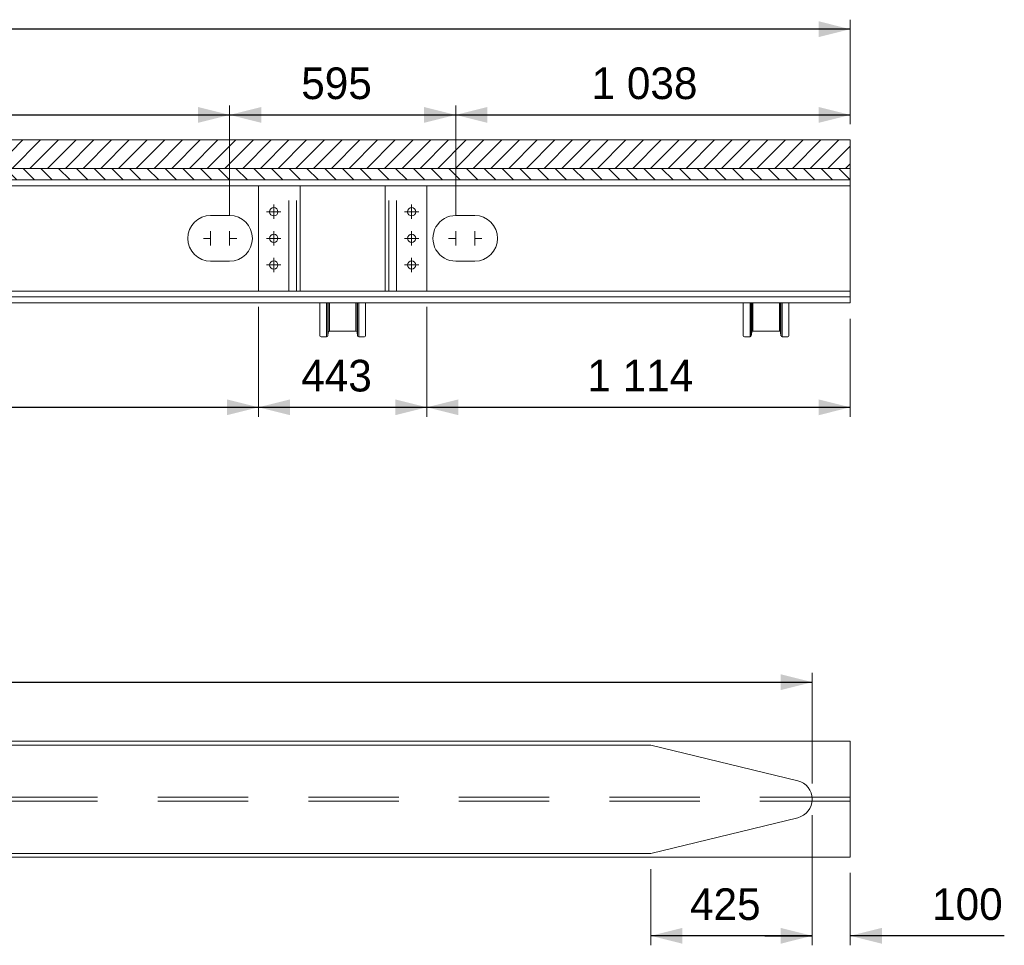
# Model space of a CAD drawing. Header units: millimetres. Extents: x -91343 to -63338, y -767328 to -747548.
# Tile 14 of 42: x -83050 to -80459, y -752479 to -750045. Entities that reach past the tile are written whole.
import ezdxf
from ezdxf.enums import TextEntityAlignment as Align

# ---------------------------------------------------------------- set-up
doc = ezdxf.new("R2010")
doc.units = ezdxf.units.MM
doc.header["$MEASUREMENT"] = 0
for name, pattern in [('DGN Style 2', [396.127113, 237.676268, -158.450845]), ('DGN Style 4', [634.199507, 316.90169, -158.450845, 0.396127, -158.450845]), ('DGN Style 6', [753.433768, 0.396127, -158.450845, 277.288979, -158.450845, 0.396127, -158.450845])]:
    doc.linetypes.add(name, pattern=pattern)
doc.styles.add('Style-ENGINEERING', font='ENGINEERING.shx')
doc.styles.add('Style-ENGINEERING_0', font='ENGINEERING.shx')
doc.dimstyles.new('MetricMM', dxfattribs={"dimtxt": 3, "dimasz": 3, "dimexe": 1.5, "dimexo": 1.5, "dimgap": 1.5, "dimtad": 1, "dimdec": 0, "dimzin": 7, "dimtxsty": 'Style-ENGINEERING_0', "dimcen": 0.09, "dimclrd": 1, "dimclre": 1, "dimclrt": 7, "dimadec": 0, "dimazin": 3, "dimtfac": 1, "dimtdec": 0, "dimtofl": 0, "dimtmove": 0, "dimatfit": 3, "dimfxl": 1, "dimtzin": 7, "dimlwd": -1, "dimlwe": 0, "dimarcsym": 0})

# ---------------------------------------------------------------- blocks, each defined once
blk = doc.blocks.new('*D618')
at = {"color": 1, "linetype": 'Continuous', "lineweight": 0, "transparency": 16777216}
for p, q in [((-11684.5, 7118.3), (-11684.5, 7392.7)), ((-3524.5, 7118.3), (-3524.5, 7392.7))]:
    blk.add_line(p, q, dxfattribs=at)
at = {"color": 1, "linetype": 'Continuous', "transparency": 16777216}
blk.add_line((-3524.5, 7367.8), (-11684.5, 7367.8), dxfattribs=at)
at = {"color": 1, "linetype": 'Continuous', "lineweight": 0, "transparency": 16777216}
blk.add_solid([(-11601.2, 7347), (-11684.5, 7367.8), (-11601.2, 7388.6)], dxfattribs=at)
at = {"color": 1, "linetype": 'Continuous', "lineweight": 0, "transparency": 16777216, "extrusion": (0, 0, -1)}
blk.add_solid([(3607.7, 7388.6), (3524.5, 7367.8), (3607.7, 7347)], dxfattribs=at)
at = {"layer": 'Defpoints', "color": 7, "linetype": 'Continuous', "lineweight": 0, "transparency": 16777216}
for p in [(-11684.5, 7367.8), (-7604.5, 7367.8), (-11684.5, 7076.7), (-3524.5, 7076.7)]:
    blk.add_point(p, dxfattribs=at)
at = {"color": 7, "linetype": 'Continuous', "lineweight": 0, "transparency": 16777216, "style": 'Style-ENGINEERING'}
blk.add_text('8 160', height=83.25, dxfattribs=at).set_placement((-7780.5, 7451), align=Align.MIDDLE_LEFT)
blk = doc.blocks.new('*D619')
at = {"color": 1, "linetype": 'Continuous', "lineweight": 0, "transparency": 16777216}
for p, q in [((-11584.5, 5384.5), (-11584.5, 5675.6)), ((-3624.5, 5384.5), (-3624.5, 5675.6))]:
    blk.add_line(p, q, dxfattribs=at)
at = {"color": 1, "linetype": 'Continuous', "transparency": 16777216}
blk.add_line((-11584.5, 5650.6), (-3624.5, 5650.6), dxfattribs=at)
at = {"color": 1, "linetype": 'Continuous', "lineweight": 0, "transparency": 16777216}
blk.add_solid([(-11501.2, 5629.8), (-11584.5, 5650.6), (-11501.2, 5671.4)], dxfattribs=at)
at = {"color": 1, "linetype": 'Continuous', "lineweight": 0, "transparency": 16777216, "extrusion": (0, 0, -1)}
blk.add_solid([(3707.7, 5671.4), (3624.5, 5650.6), (3707.7, 5629.8)], dxfattribs=at)
at = {"layer": 'Defpoints', "color": 7, "linetype": 'Continuous', "lineweight": 0, "transparency": 16777216}
for p in [(-7604.5, 5650.6), (-3624.5, 5650.6), (-11584.5, 5342.9), (-3624.5, 5342.9)]:
    blk.add_point(p, dxfattribs=at)
at = {"color": 7, "linetype": 'Continuous', "lineweight": 0, "transparency": 16777216, "style": 'Style-ENGINEERING'}
blk.add_text('7 960', height=83.25, dxfattribs=at).set_placement((-7794.5, 5733.9), align=Align.MIDDLE_LEFT)
blk = doc.blocks.new('*D620')
at = {"color": 1, "linetype": 'Continuous', "lineweight": 0, "transparency": 16777216}
for p, q in [((-3624.5, 5301.3), (-3624.5, 4958.7)), ((-4049.5, 5158.9), (-4049.5, 4958.7))]:
    blk.add_line(p, q, dxfattribs=at)
at = {"color": 1, "linetype": 'Continuous', "transparency": 16777216}
blk.add_line((-3624.5, 4983.7), (-4049.5, 4983.7), dxfattribs=at)
at = {"color": 1, "linetype": 'Continuous', "lineweight": 0, "transparency": 16777216}
blk.add_solid([(-3966.2, 4962.8), (-4049.5, 4983.7), (-3966.2, 5004.5)], dxfattribs=at)
at = {"color": 1, "linetype": 'Continuous', "lineweight": 0, "transparency": 16777216, "extrusion": (0, 0, -1)}
blk.add_solid([(3707.7, 5004.5), (3624.5, 4983.7), (3707.7, 4962.8)], dxfattribs=at)
at = {"layer": 'Defpoints', "color": 7, "linetype": 'Continuous', "lineweight": 0, "transparency": 16777216}
for p in [(-3624.5, 5342.9), (-4049.5, 5200.5), (-4049.5, 4983.7), (-3837, 4983.7)]:
    blk.add_point(p, dxfattribs=at)
at = {"color": 7, "linetype": 'Continuous', "lineweight": 0, "transparency": 16777216, "style": 'Style-ENGINEERING'}
blk.add_text('425', height=83.25, dxfattribs=at).set_placement((-3946.1, 5066.9), align=Align.MIDDLE_LEFT)
blk = doc.blocks.new('*D621')
at = {"color": 1, "linetype": 'Continuous', "lineweight": 0, "transparency": 16777216}
for p, q in [((-3624.5, 5301.3), (-3624.5, 4958.7)), ((-3524.5, 5148.9), (-3524.5, 4958.7))]:
    blk.add_line(p, q, dxfattribs=at)
at = {"color": 1, "linetype": 'Continuous', "transparency": 16777216}
for p, q in [((-3749.3, 4983.7), (-3624.5, 4983.7)), ((-3119.1, 4983.7), (-3524.5, 4983.7))]:
    blk.add_line(p, q, dxfattribs=at)
at = {"color": 1, "linetype": 'Continuous', "lineweight": 0, "transparency": 16777216, "extrusion": (0, 0, -1)}
blk.add_solid([(3707.7, 5004.5), (3624.5, 4983.7), (3707.7, 4962.8)], dxfattribs=at)
at = {"color": 1, "linetype": 'Continuous', "lineweight": 0, "transparency": 16777216}
blk.add_solid([(-3441.2, 4962.8), (-3524.5, 4983.7), (-3441.2, 5004.5)], dxfattribs=at)
at = {"layer": 'Defpoints', "color": 7, "linetype": 'Continuous', "lineweight": 0, "transparency": 16777216}
for p in [(-3624.5, 5342.9), (-3524.5, 5190.5), (-3524.5, 4983.7), (-3214.1, 4983.7)]:
    blk.add_point(p, dxfattribs=at)
at = {"color": 7, "linetype": 'Continuous', "lineweight": 0, "transparency": 16777216, "style": 'Style-ENGINEERING'}
blk.add_text('100', height=83.25, dxfattribs=at).set_placement((-3309.1, 5066.9), align=Align.MIDDLE_LEFT)
blk = doc.blocks.new('*D683')
at = {"color": 1, "linetype": 'Continuous', "lineweight": 0, "transparency": 16777216}
for p, q in [((-7383, 6637.6), (-7383, 6348.5)), ((-5081.7, 6637.6), (-5081.7, 6348.5))]:
    blk.add_line(p, q, dxfattribs=at)
at = {"color": 1, "linetype": 'Continuous', "transparency": 16777216}
blk.add_line((-7383, 6373.5), (-5081.7, 6373.5), dxfattribs=at)
at = {"color": 1, "linetype": 'Continuous', "lineweight": 0, "transparency": 16777216}
blk.add_solid([(-7299.7, 6352.6), (-7383, 6373.5), (-7299.7, 6394.3)], dxfattribs=at)
at = {"color": 1, "linetype": 'Continuous', "lineweight": 0, "transparency": 16777216, "extrusion": (0, 0, -1)}
blk.add_solid([(5165, 6394.3), (5081.7, 6373.5), (5165, 6352.6)], dxfattribs=at)
at = {"layer": 'Defpoints', "color": 7, "linetype": 'Continuous', "lineweight": 0, "transparency": 16777216}
for p in [(-7383, 6679.3), (-5081.7, 6679.3), (-6232.3, 6373.5), (-5081.7, 6373.5)]:
    blk.add_point(p, dxfattribs=at)
at = {"color": 7, "linetype": 'Continuous', "lineweight": 0, "transparency": 16777216, "style": 'Style-ENGINEERING'}
blk.add_text('2 301', height=83.25, dxfattribs=at).set_placement((-6408, 6456.7), align=Align.MIDDLE_LEFT)
blk = doc.blocks.new('*D684')
at = {"color": 1, "linetype": 'Continuous', "lineweight": 0, "transparency": 16777216}
for p, q in [((-5081.7, 6637.6), (-5081.7, 6348.5)), ((-4638.7, 6637.6), (-4638.7, 6348.5))]:
    blk.add_line(p, q, dxfattribs=at)
at = {"color": 1, "linetype": 'Continuous', "transparency": 16777216}
blk.add_line((-5081.7, 6373.5), (-4638.7, 6373.5), dxfattribs=at)
at = {"color": 1, "linetype": 'Continuous', "lineweight": 0, "transparency": 16777216}
blk.add_solid([(-4998.5, 6352.6), (-5081.7, 6373.5), (-4998.5, 6394.3)], dxfattribs=at)
at = {"color": 1, "linetype": 'Continuous', "lineweight": 0, "transparency": 16777216, "extrusion": (0, 0, -1)}
blk.add_solid([(4722, 6394.3), (4638.7, 6373.5), (4722, 6352.6)], dxfattribs=at)
at = {"layer": 'Defpoints', "color": 7, "linetype": 'Continuous', "lineweight": 0, "transparency": 16777216}
for p in [(-5081.7, 6679.3), (-4638.7, 6679.3), (-4860.2, 6373.5), (-4638.7, 6373.5)]:
    blk.add_point(p, dxfattribs=at)
at = {"color": 7, "linetype": 'Continuous', "lineweight": 0, "transparency": 16777216, "style": 'Style-ENGINEERING'}
blk.add_text('443', height=83.25, dxfattribs=at).set_placement((-4969.3, 6456.7), align=Align.MIDDLE_LEFT)
blk = doc.blocks.new('*D685')
at = {"color": 1, "linetype": 'Continuous', "lineweight": 0, "transparency": 16777216}
for p, q in [((-4638.7, 6637.6), (-4638.7, 6348.5)), ((-3524.5, 6606.2), (-3524.5, 6348.5))]:
    blk.add_line(p, q, dxfattribs=at)
at = {"color": 1, "linetype": 'Continuous', "transparency": 16777216}
blk.add_line((-4638.7, 6373.5), (-3524.5, 6373.5), dxfattribs=at)
at = {"color": 1, "linetype": 'Continuous', "lineweight": 0, "transparency": 16777216}
blk.add_solid([(-4555.5, 6352.6), (-4638.7, 6373.5), (-4555.5, 6394.3)], dxfattribs=at)
at = {"color": 1, "linetype": 'Continuous', "lineweight": 0, "transparency": 16777216, "extrusion": (0, 0, -1)}
blk.add_solid([(3607.7, 6394.3), (3524.5, 6373.5), (3607.7, 6352.6)], dxfattribs=at)
at = {"layer": 'Defpoints', "color": 7, "linetype": 'Continuous', "lineweight": 0, "transparency": 16777216}
for p in [(-4638.7, 6679.3), (-3524.5, 6647.9), (-4081.6, 6373.5), (-3524.5, 6373.5)]:
    blk.add_point(p, dxfattribs=at)
at = {"color": 7, "linetype": 'Continuous', "lineweight": 0, "transparency": 16777216, "style": 'Style-ENGINEERING'}
blk.add_text('1 114', height=83.25, dxfattribs=at).set_placement((-4216.3, 6456.7), align=Align.MIDDLE_LEFT)
blk = doc.blocks.new('*D690')
at = {"color": 1, "linetype": 'Continuous', "lineweight": 0, "transparency": 16777216}
for p, q in [((-7307, 6878.5), (-7307, 7167.4)), ((-5157.7, 6878.5), (-5157.7, 7167.4))]:
    blk.add_line(p, q, dxfattribs=at)
at = {"color": 1, "linetype": 'Continuous', "transparency": 16777216}
blk.add_line((-7307, 7142.4), (-5157.7, 7142.4), dxfattribs=at)
at = {"color": 1, "linetype": 'Continuous', "lineweight": 0, "transparency": 16777216}
blk.add_solid([(-7223.7, 7121.6), (-7307, 7142.4), (-7223.7, 7163.2)], dxfattribs=at)
at = {"color": 1, "linetype": 'Continuous', "lineweight": 0, "transparency": 16777216, "extrusion": (0, 0, -1)}
blk.add_solid([(5240.9, 7163.2), (5157.7, 7142.4), (5240.9, 7121.6)], dxfattribs=at)
at = {"layer": 'Defpoints', "color": 7, "linetype": 'Continuous', "lineweight": 0, "transparency": 16777216}
for p in [(-6232.3, 7142.4), (-5157.7, 7142.4), (-7307, 6836.8), (-5157.7, 6836.8)]:
    blk.add_point(p, dxfattribs=at)
at = {"color": 7, "linetype": 'Continuous', "lineweight": 0, "transparency": 16777216, "style": 'Style-ENGINEERING'}
blk.add_text('2 149', height=83.25, dxfattribs=at).set_placement((-6409.3, 7225.6), align=Align.MIDDLE_LEFT)
blk = doc.blocks.new('*D691')
at = {"color": 1, "linetype": 'Continuous', "lineweight": 0, "transparency": 16777216}
for p, q in [((-5157.7, 6878.5), (-5157.7, 7167.4)), ((-4562.7, 6878.5), (-4562.7, 7167.4))]:
    blk.add_line(p, q, dxfattribs=at)
at = {"color": 1, "linetype": 'Continuous', "transparency": 16777216}
blk.add_line((-5157.7, 7142.4), (-4562.7, 7142.4), dxfattribs=at)
at = {"color": 1, "linetype": 'Continuous', "lineweight": 0, "transparency": 16777216}
blk.add_solid([(-5074.4, 7121.6), (-5157.7, 7142.4), (-5074.4, 7163.2)], dxfattribs=at)
at = {"color": 1, "linetype": 'Continuous', "lineweight": 0, "transparency": 16777216, "extrusion": (0, 0, -1)}
blk.add_solid([(4646, 7163.2), (4562.7, 7142.4), (4646, 7121.6)], dxfattribs=at)
at = {"layer": 'Defpoints', "color": 7, "linetype": 'Continuous', "lineweight": 0, "transparency": 16777216}
for p in [(-4860.2, 7142.4), (-4562.7, 7142.4), (-5157.7, 6836.8), (-4562.7, 6836.8)]:
    blk.add_point(p, dxfattribs=at)
at = {"color": 7, "linetype": 'Continuous', "lineweight": 0, "transparency": 16777216, "style": 'Style-ENGINEERING'}
blk.add_text('595', height=83.25, dxfattribs=at).set_placement((-4969.3, 7225.6), align=Align.MIDDLE_LEFT)
blk = doc.blocks.new('*D692')
at = {"color": 1, "linetype": 'Continuous', "lineweight": 0, "transparency": 16777216}
for p, q in [((-4562.7, 6878.5), (-4562.7, 7167.4)), ((-3524.5, 7118.3), (-3524.5, 7167.4))]:
    blk.add_line(p, q, dxfattribs=at)
at = {"color": 1, "linetype": 'Continuous', "transparency": 16777216}
blk.add_line((-4562.7, 7142.4), (-3524.5, 7142.4), dxfattribs=at)
at = {"color": 1, "linetype": 'Continuous', "lineweight": 0, "transparency": 16777216}
blk.add_solid([(-4479.5, 7121.6), (-4562.7, 7142.4), (-4479.5, 7163.2)], dxfattribs=at)
at = {"color": 1, "linetype": 'Continuous', "lineweight": 0, "transparency": 16777216, "extrusion": (0, 0, -1)}
blk.add_solid([(3607.7, 7163.2), (3524.5, 7142.4), (3607.7, 7121.6)], dxfattribs=at)
at = {"layer": 'Defpoints', "color": 7, "linetype": 'Continuous', "lineweight": 0, "transparency": 16777216}
for p in [(-4043.6, 7142.4), (-3524.5, 7142.4), (-3524.5, 7076.7), (-4562.7, 6836.8)]:
    blk.add_point(p, dxfattribs=at)
at = {"color": 7, "linetype": 'Continuous', "lineweight": 0, "transparency": 16777216, "style": 'Style-ENGINEERING'}
blk.add_text('1 038', height=83.25, dxfattribs=at).set_placement((-4205.2, 7225.6), align=Align.MIDDLE_LEFT)
blk = doc.blocks.new('*U795')
at = {"color": 7, "linetype": 'Continuous', "lineweight": 0}
for p, q in [((-60, -24.6), (-60, 44.6)), ((-42.2, -44.6), (-42.2, 44.6)), ((-39.3, 44.6), (-39.3, -42)), ((-37.9, -32.2), (-37.9, 44.6)), ((-34.9, 44.6), (-34.9, -29.6)), ((34.9, 44.6), (34.9, -29.6)), ((37.9, -32.2), (37.9, 44.6)), ((39.2, 44.6), (39.2, -42)), ((42.2, -44.6), (42.2, 44.6)), ((60, -24.6), (60, 44.6)), ((-60, -24.6), (-60, -41.6)), ((60, -41.6), (60, -24.6)), ((-39.3, -42), (-37.9, -32.2)), ((-34.9, -29.6), (34.9, -29.6)), ((37.9, -32.2), (39.2, -42))]:
    blk.add_line(p, q, dxfattribs=at)
at = {"color": 7, "linetype": 'Continuous', "lineweight": 0, "flags": 128}
for points in [[(-57, -44.6), (-42.2, -44.6)], [(42.2, -44.6), (57, -44.6)]]:
    blk.add_lwpolyline(points, dxfattribs=at)
at = {"color": 7, "linetype": 'Continuous', "lineweight": 0}
for centre, start, end in [((-57, -41.6), 180, 270), ((-42.2, -41.6), 270, 352), ((42.2, -41.6), 188, 270), ((57, -41.6), 270, 0)]:
    blk.add_arc(centre, 3, start, end, dxfattribs=at)
at = {"color": 7, "linetype": 'Continuous', "lineweight": 0, "extrusion": (0, 0, -1)}
for centre, start, end in [((34.9, -32.6), 8, 90), ((-34.9, -32.6), 90, 172)]:
    blk.add_arc(centre, 3, start, end, dxfattribs=at)
blk = doc.blocks.new('*U796')
at = {"color": 7, "linetype": 'Continuous', "lineweight": 0}
for p, q in [((-60, -24.6), (-60, 44.6)), ((-42.2, -44.6), (-42.2, 44.6)), ((-39.3, 44.6), (-39.3, -42)), ((-37.9, -32.2), (-37.9, 44.6)), ((-34.9, 44.6), (-34.9, -29.6)), ((34.9, 44.6), (34.9, -29.6)), ((37.9, -32.2), (37.9, 44.6)), ((39.2, 44.6), (39.2, -42)), ((42.2, -44.6), (42.2, 44.6)), ((60, -24.6), (60, 44.6)), ((-60, -24.6), (-60, -41.6)), ((60, -41.6), (60, -24.6)), ((-39.3, -42), (-37.9, -32.2)), ((-34.9, -29.6), (34.9, -29.6)), ((37.9, -32.2), (39.2, -42))]:
    blk.add_line(p, q, dxfattribs=at)
at = {"color": 7, "linetype": 'Continuous', "lineweight": 0, "flags": 128}
for points in [[(-57, -44.6), (-42.2, -44.6)], [(42.2, -44.6), (57, -44.6)]]:
    blk.add_lwpolyline(points, dxfattribs=at)
at = {"color": 7, "linetype": 'Continuous', "lineweight": 0}
for centre, start, end in [((-57, -41.6), 180, 270), ((-42.2, -41.6), 270, 352), ((42.2, -41.6), 188, 270), ((57, -41.6), 270, 0)]:
    blk.add_arc(centre, 3, start, end, dxfattribs=at)
at = {"color": 7, "linetype": 'Continuous', "lineweight": 0, "extrusion": (0, 0, -1)}
for centre, start, end in [((34.9, -32.6), 8, 90), ((-34.9, -32.6), 90, 172)]:
    blk.add_arc(centre, 3, start, end, dxfattribs=at)
blk = doc.blocks.new('*U569')
at = {"linetype": 'DGN Style 6', "lineweight": 0}
h = blk.add_hatch(dxfattribs=at)
h.set_pattern_fill('HATCH', color=5, style=0, pattern_type=2)
h.set_pattern_definition([(45, (2423.158, 7044.833), (-23.33452, 23.33452), [])])
h.paths.add_polyline_path([(-11684.48, 7001.66), (-3524.46, 7001.66), (-3524.46, 7076.66), (-11684.48, 7076.66)])
h = blk.add_hatch(dxfattribs=at)
h.set_pattern_fill('HATCH', style=0, pattern_type=2)
h.set_pattern_definition([(315, (-11618.4, 6983.23), (23.33452, 23.33452), [])])
h.paths.add_polyline_path([(-11684.48, 6971.66), (-3524.46, 6971.66), (-3524.46, 7001.66), (-11684.48, 7001.66)])
at = {"color": 7, "linetype": 'Continuous', "lineweight": 0}
for p, q in [((-3524.46, 6971.66), (-11684.48, 6971.66)), ((-3524.46, 6647.86), (-3524.46, 6971.66)), ((-3524.46, 6956.26), (-11684.48, 6956.26)), ((-5207.71, 6877.76), (-5157.71, 6877.76)), ((-4512.68, 6877.76), (-4562.68, 6877.76)), ((-5157.71, 6757.76), (-5207.71, 6757.76)), ((-4562.68, 6757.76), (-4512.68, 6757.76)), ((-3524.46, 6679.26), (-11684.48, 6679.26)), ((-3524.46, 6663.86), (-11684.48, 6663.86)), ((-3524.46, 6647.86), (-11684.48, 6647.86)), ((-3524.46, 5495.28), (-11684.46, 5495.28)), ((-3524.46, 5190.48), (-3524.46, 5495.28)), ((-3524.46, 5190.48), (-11684.46, 5190.48))]:
    blk.add_line(p, q, dxfattribs=at)
at = {"color": 3, "linetype": 'Continuous', "lineweight": 0}
for p, q in [((-5081.71, 6679.26), (-5081.71, 6956.26)), ((-4971.71, 6956.26), (-4971.71, 6679.26)), ((-4748.71, 6956.26), (-4748.71, 6679.26)), ((-4638.71, 6679.26), (-4638.71, 6956.26))]:
    blk.add_line(p, q, dxfattribs=at)
at = {"color": 3, "linetype": 'DGN Style 2', "lineweight": 0}
for p, q in [((-5001.71, 6679.26), (-5001.71, 6956.26)), ((-4981.71, 6679.26), (-4981.71, 6956.26)), ((-4738.71, 6679.26), (-4738.71, 6956.26)), ((-4718.71, 6679.26), (-4718.71, 6956.26))]:
    blk.add_line(p, q, dxfattribs=at)
at = {"color": 1, "linetype": 'DGN Style 4', "lineweight": 0}
for p, q in [((-5041.71, 6906.84), (-5041.71, 6868.68)), ((-4678.71, 6906.84), (-4678.71, 6868.68)), ((-5060.79, 6887.76), (-5022.63, 6887.76)), ((-4697.79, 6887.76), (-4659.63, 6887.76)), ((-5226.79, 6817.76), (-5207.71, 6817.76)), ((-5207.71, 6836.84), (-5207.71, 6798.68)), ((-5157.68, 6836.84), (-5157.68, 6798.68)), ((-5157.68, 6817.76), (-5138.6, 6817.76)), ((-5060.79, 6817.76), (-5022.63, 6817.76)), ((-5041.71, 6836.84), (-5041.71, 6798.68)), ((-4697.79, 6817.76), (-4659.63, 6817.76)), ((-4678.71, 6836.84), (-4678.71, 6798.68)), ((-4581.79, 6817.76), (-4562.71, 6817.76)), ((-4562.71, 6836.84), (-4562.71, 6798.68)), ((-4512.68, 6836.84), (-4512.68, 6798.68)), ((-4512.68, 6817.76), (-4493.6, 6817.76)), ((-5041.71, 6766.84), (-5041.71, 6728.68)), ((-4678.71, 6766.84), (-4678.71, 6728.68)), ((-5060.79, 6747.76), (-5022.63, 6747.76)), ((-4697.79, 6747.76), (-4659.63, 6747.76))]:
    blk.add_line(p, q, dxfattribs=at)
at = {"color": 30, "linetype": 'Continuous', "lineweight": 0}
for p, q in [((-4049.46, 5485.28), (-11159.46, 5485.28)), ((-3662.71, 5391.48), (-4049.46, 5485.28)), ((-3662.71, 5294.28), (-4049.46, 5200.48)), ((-4049.46, 5200.48), (-11159.46, 5200.48))]:
    blk.add_line(p, q, dxfattribs=at)
at = {"color": 7, "linetype": 'DGN Style 2', "lineweight": 0}
for p, q in [((-3524.46, 5347.83), (-11684.46, 5347.83)), ((-3524.46, 5337.93), (-11684.46, 5337.93))]:
    blk.add_line(p, q, dxfattribs=at)
at = {"color": 5, "linetype": 'Continuous', "lineweight": 0, "flags": 128}
blk.add_lwpolyline([(-3524.46, 7001.66), (-3524.46, 7076.66), (-11684.48, 7076.66), (-11684.48, 7001.66)], dxfattribs=at)
at = {"color": 5, "linetype": 'DGN Style 6', "lineweight": 0, "flags": 128}
blk.add_lwpolyline([(-11684.48, 7001.66), (-3524.46, 7001.66), (-3524.46, 7076.66), (-11684.48, 7076.66), (-11684.48, 7001.66)], close=True, dxfattribs=at)
at = {"color": 7, "lineweight": 0, "flags": 128}
blk.add_lwpolyline([(-11684.48, 7001.66), (-3524.46, 7001.66), (-3524.46, 6971.66), (-11684.48, 6971.66), (-11684.48, 7001.66)], dxfattribs=at)
at = {"color": 7, "linetype": 'DGN Style 6', "lineweight": 0, "flags": 128}
blk.add_lwpolyline([(-11684.48, 6971.66), (-3524.46, 6971.66), (-3524.46, 7001.66), (-11684.48, 7001.66), (-11684.48, 6971.66)], close=True, dxfattribs=at)
at = {"color": 3, "linetype": 'Continuous', "lineweight": 0, "extrusion": (0, 0, -1)}
for centre in [(5041.71, 6887.76), (5041.71, 6817.76), (5041.71, 6747.76)]:
    blk.add_arc(centre, 11, 0, 359.99999, dxfattribs=at)
at = {"color": 3, "linetype": 'Continuous', "lineweight": 0}
for centre in [(-4678.71, 6887.76), (-4678.71, 6817.76), (-4678.71, 6747.76)]:
    blk.add_arc(centre, 11, 0, 359.99999, dxfattribs=at)
at = {"color": 7, "linetype": 'Continuous', "lineweight": 0}
for centre, start, end in [((-5207.71, 6817.76), 90, 270), ((-4512.68, 6817.76), 270, 90)]:
    blk.add_arc(centre, 60, start, end, dxfattribs=at)
at = {"color": 7, "linetype": 'Continuous', "lineweight": 0, "extrusion": (0, 0, -1)}
for centre, start, end in [((5157.71, 6817.76), 90, 270), ((4562.71, 6817.76), 269.97697, 90.02878)]:
    blk.add_arc(centre, 60, start, end, dxfattribs=at)
at = {"color": 30, "linetype": 'Continuous', "lineweight": 0}
blk.add_arc((-3674.46, 5342.88), 50, 283.59911, 76.40089, dxfattribs=at)
at = {"color": 7, "linetype": 'Continuous', "lineweight": 0}
for name, p in [('*U795', (-4860.19, 6603.3)), ('*U796', (-3745.95, 6603.3))]:
    blk.add_blockref(name, p, dxfattribs=at)
at = {"color": 1, "linetype": 'Continuous'}
for base, p1, p2, picture, middle in [((-11684.48, 7367.76), (-3524.46, 7076.66), (-11684.48, 7076.66), '*D618', (-7604.47, 7367.76)), ((-4049.46, 4983.65), (-3624.46, 5342.88), (-4049.46, 5200.48), '*D620', (-3836.96, 4983.65))]:
    dim = blk.add_linear_dim(base=base, p1=p1, p2=p2, angle=180, text='\\FSTANDARD;<>', dimstyle='MetricMM', override={"dimtxt": 83.25, "dimasz": 83.25, "dimexe": 24.975, "dimexo": 41.625, "dimgap": 41.625}, dxfattribs=at)
    dim.commit()
    dim.dimension.update_dxf_attribs({"geometry": picture, "text_midpoint": middle})
for base, p1, p2, picture, middle in [((-5157.68, 7142.39), (-7306.96, 6836.84), (-5157.68, 6836.84), '*D690', (-6232.32, 7142.39)), ((-4562.71, 7142.39), (-5157.68, 6836.84), (-4562.71, 6836.84), '*D691', (-4860.19, 7142.39)), ((-3524.46, 7142.39), (-4562.71, 6836.84), (-3524.46, 7076.66), '*D692', (-4043.59, 7142.39)), ((-5081.71, 6373.45), (-7382.96, 6679.26), (-5081.71, 6679.26), '*D683', (-6232.34, 6373.45)), ((-4638.71, 6373.45), (-5081.71, 6679.26), (-4638.71, 6679.26), '*D684', (-4860.21, 6373.45)), ((-3524.46, 6373.45), (-4638.71, 6679.26), (-3524.46, 6647.86), '*D685', (-4081.59, 6373.45)), ((-3624.46, 5650.63), (-11584.46, 5342.88), (-3624.46, 5342.88), '*D619', (-7604.46, 5650.63))]:
    dim = blk.add_linear_dim(base=base, p1=p1, p2=p2, text='\\FSTANDARD;<>', dimstyle='MetricMM', override={"dimtxt": 83.25, "dimasz": 83.25, "dimexe": 24.975, "dimexo": 41.625, "dimgap": 41.625}, dxfattribs=at)
    dim.commit()
    dim.dimension.update_dxf_attribs({"geometry": picture, "text_midpoint": middle})
dim = blk.add_linear_dim(base=(-3524.46, 4983.65), p1=(-3624.46, 5342.88), p2=(-3524.46, 5190.48), text='\\FSTANDARD;<>', dimstyle='MetricMM', override={"dimtxt": 83.25, "dimasz": 83.25, "dimexe": 24.975, "dimexo": 41.625, "dimgap": 41.625}, dxfattribs=at)
dim.commit()
dim.dimension.update_dxf_attribs({"geometry": '*D621', "text_midpoint": (-3214.11, 4983.65), "dimtype": 128})

msp = doc.modelspace()

# ---------------------------------------------------------------- block references
at = {"color": 7, "linetype": 'Continuous', "lineweight": 13}
msp.add_blockref('*U569', (-77340.2, -757437.75), dxfattribs=at)

doc.saveas('drawing.dxf')
